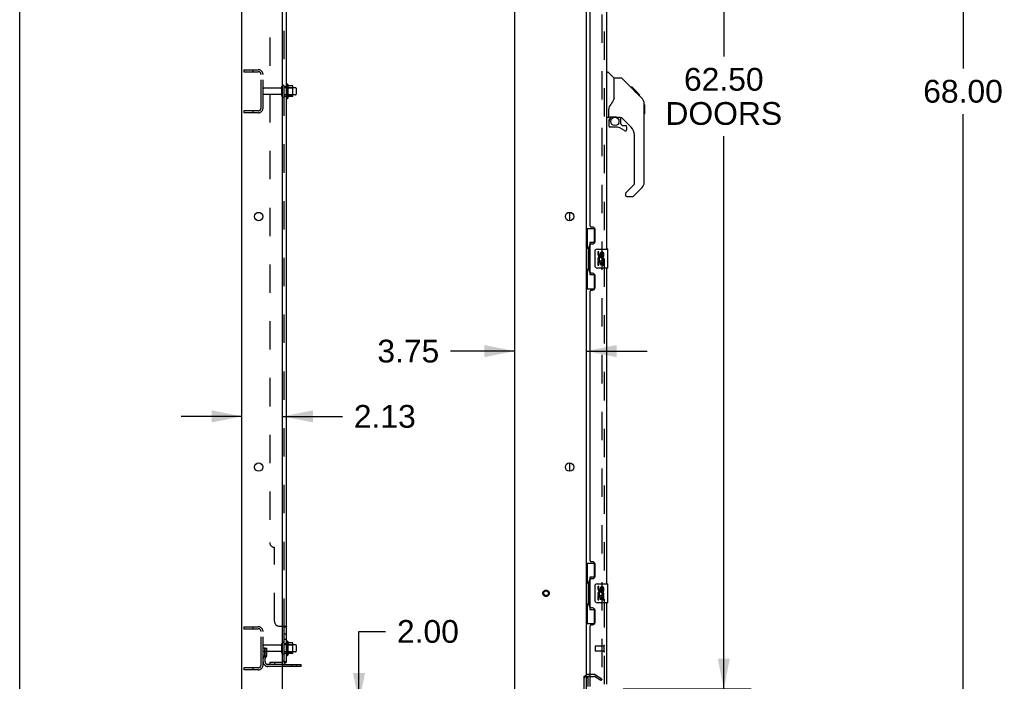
# Model space of a CAD drawing. Header units: inches. Extents: x 0 to 270, y 0 to 175.
# Tile 4 of 81: x 0 to 51, y 58 to 93. Entities that reach past the tile are written whole.
import ezdxf

# ---------------------------------------------------------------- set-up
doc = ezdxf.new("R2010")
doc.units = ezdxf.units.IN
doc.header["$LTSCALE"] = 14.84127
doc.header["$MEASUREMENT"] = 0
doc.linetypes.add('HIDDEN', pattern=[0.2, 0.1, -0.1])
doc.layers.get('0').update_dxf_attribs({"linetype": 'CONTINUOUS'})
for name, color, linetype in [('DEFAULT_2', 8, 'HIDDEN'), ('DIMENSIONS', 7, 'CONTINUOUS'), ('LEFTHAND_DOOR_ASSEMBLY', 7, 'CONTINUOUS'), ('RIGHTHAND_DOOR_ASSEMBLY', 7, 'CONTINUOUS'), ('SUBPANEL', 7, 'CONTINUOUS')]:
    doc.layers.add(name, color=color, linetype=linetype)
doc.styles.get("Standard").update_dxf_attribs({"font": 'arial.ttf'})
doc.dimstyles.new('DIMSTYLE_1', dxfattribs={"dimtxt": 1.190476, "dimasz": 1.587302, "dimexe": 0.09, "dimexo": 0.07, "dimgap": 0.0375, "dimtad": 0, "dimtih": 1, "dimtoh": 1, "dimzin": 4, "dimdsep": 46, "dimtxsty": 'Standard', "dimblk": '_FILLED', "dimblk1": '_FILLED', "dimblk2": '_FILLED', "dimcen": 0.09, "dimadec": 3, "dimazin": 1, "dimtfac": 1, "dimtdec": 3, "dimtofl": 0, "dimtmove": 0, "dimatfit": 3, "dimldrblk": '_FILLED', "dimfxl": 0, "dimtolj": 1, "dimtzin": 4, "dimarcsym": 0})

# ---------------------------------------------------------------- blocks, each defined once
blk = doc.blocks.new('_FILLED')
at = {"color": 0, "linetype": 'ByBlock'}
blk.add_solid([(0, 0), (-1, 0.2), (-1, -0.2)], dxfattribs=at)
blk = doc.blocks.new('*D7')
at = {"layer": 'DIMENSIONS', "color": 2, "linetype": 'Continuous'}
for p, q in [((31.537, 120.353), (38.229, 120.353)), ((36.8, 120.353), (36.8, 90.918)), ((36.8, 57.853), (36.8, 86.752)), ((31.537, 57.853), (38.229, 57.853))]:
    blk.add_line(p, q, dxfattribs=at)
at = {"layer": 'DIMENSIONS', "color": 2, "linetype": 'Continuous', "xscale": 1.5873015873, "yscale": 1.5873015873, "zscale": 1.5873015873}
for p, rotation in [((36.8, 120.353), 90), ((36.8, 57.853), 270)]:
    blk.add_blockref('_FILLED', p, dxfattribs=dict(at, rotation=rotation))
at = {"layer": 'DIMENSIONS', "color": 2, "linetype": 'Continuous', "insert": (36.8, 90.323), "char_height": 1.1905, "width": 6.08957, "attachment_point": 2, "line_spacing_factor": 0.9}
blk.add_mtext('62.50\\PDOORS', dxfattribs=at)
blk = doc.blocks.new('*D8')
at = {"layer": 'DIMENSIONS', "color": 2, "linetype": 'Continuous'}
for p, q in [((17.734, 57.103), (17.734, 60.858)), ((17.734, 60.858), (19.123, 60.858)), ((17.734, 55.103), (17.734, 51.928))]:
    blk.add_line(p, q, dxfattribs=at)
at = {"layer": 'DIMENSIONS', "color": 2, "linetype": 'Continuous', "xscale": 1.5873015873, "yscale": 1.5873015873, "zscale": 1.5873015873}
for p, rotation in [((17.734, 57.103), 270), ((17.734, 55.103), 90)]:
    blk.add_blockref('_FILLED', p, dxfattribs=dict(at, rotation=rotation))
at = {"layer": 'DIMENSIONS', "color": 2, "linetype": 'Continuous', "insert": (19.718, 61.453), "char_height": 1.1905, "width": 3.23509, "attachment_point": 1, "line_spacing_factor": 0.9}
blk.add_mtext('2.00', dxfattribs=at)
blk = doc.blocks.new('*D9')
at = {"layer": 'DIMENSIONS', "color": 2, "linetype": 'Continuous'}
for p, q in [((11.615, 72.104), (8.44, 72.104)), ((13.74, 72.104), (16.87, 72.104))]:
    blk.add_line(p, q, dxfattribs=at)
at = {"layer": 'DIMENSIONS', "color": 2, "linetype": 'Continuous', "xscale": 1.5873015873, "yscale": 1.5873015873, "zscale": 1.5873015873}
blk.add_blockref('_FILLED', (11.615, 72.104), dxfattribs=at)
at = {"layer": 'DIMENSIONS', "color": 2, "linetype": 'Continuous', "xscale": 1.5873015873, "yscale": 1.5873015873, "zscale": 1.5873015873, "rotation": 180}
blk.add_blockref('_FILLED', (13.74, 72.104), dxfattribs=at)
at = {"layer": 'DIMENSIONS', "color": 2, "linetype": 'Continuous', "insert": (17.465, 72.699), "char_height": 1.1905, "width": 3.23509, "attachment_point": 1, "line_spacing_factor": 0.9}
blk.add_mtext('2.13', dxfattribs=at)
blk = doc.blocks.new('*D10')
at = {"layer": 'DIMENSIONS', "color": 2, "linetype": 'Continuous'}
for p, q in [((25.865, 75.516), (22.524, 75.516)), ((29.615, 75.516), (32.789, 75.516))]:
    blk.add_line(p, q, dxfattribs=at)
at = {"layer": 'DIMENSIONS', "color": 2, "linetype": 'Continuous', "xscale": 1.5873015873, "yscale": 1.5873015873, "zscale": 1.5873015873}
blk.add_blockref('_FILLED', (25.865, 75.516), dxfattribs=at)
at = {"layer": 'DIMENSIONS', "color": 2, "linetype": 'Continuous', "xscale": 1.5873015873, "yscale": 1.5873015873, "zscale": 1.5873015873, "rotation": 180}
blk.add_blockref('_FILLED', (29.615, 75.516), dxfattribs=at)
at = {"layer": 'DIMENSIONS', "color": 2, "linetype": 'Continuous', "insert": (21.929, 76.111), "char_height": 1.1905, "width": 3.23509, "attachment_point": 3, "line_spacing_factor": 0.9}
blk.add_mtext('3.75', dxfattribs=at)
blk = doc.blocks.new('*D21')
at = {"layer": 'DIMENSIONS', "color": 2, "linetype": 'Continuous'}
for p, q in [((51.392, 123.103), (47.875, 123.103)), ((49.304, 123.103), (49.304, 90.293)), ((49.304, 55.103), (49.304, 87.912)), ((51.392, 55.103), (47.875, 55.103))]:
    blk.add_line(p, q, dxfattribs=at)
at = {"layer": 'DIMENSIONS', "color": 2, "linetype": 'Continuous', "xscale": 1.5873015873, "yscale": 1.5873015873, "zscale": 1.5873015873}
for p, rotation in [((49.304, 123.103), 90), ((49.304, 55.103), 270)]:
    blk.add_blockref('_FILLED', p, dxfattribs=dict(at, rotation=rotation))
at = {"layer": 'DIMENSIONS', "color": 2, "linetype": 'Continuous', "insert": (49.304, 89.698), "char_height": 1.1905, "width": 4.16003, "attachment_point": 2, "line_spacing_factor": 0.9}
blk.add_mtext('68.00', dxfattribs=at)

msp = doc.modelspace()

# ---------------------------------------------------------------- linework, layer by layer
at = {"color": 7, "linetype": 'Continuous'}
for p, q in [((0, 0), (0, 174.603)), ((14.014, 89.459), (14.014, 88.747)), ((14.269, 89.38), (14.042, 89.38)), ((14.28, 88.847), (14.28, 89.358)), ((14.414, 89.29), (14.28, 89.29)), ((14.444, 89.26), (14.444, 88.945)), ((14.269, 88.825), (14.042, 88.825)), ((14.414, 88.915), (14.28, 88.915)), ((28.761, 82.335), (28.761, 82.77)), ((28.761, 69.235), (28.761, 69.67)), ((14.014, 60.334), (14.014, 59.622)), ((14.269, 60.255), (14.042, 60.255)), ((14.28, 59.722), (14.28, 60.233)), ((14.269, 59.7), (14.042, 59.7)), ((14.414, 60.165), (14.28, 60.165)), ((14.414, 59.79), (14.28, 59.79)), ((14.444, 60.135), (14.444, 59.82)), ((14.719, 59.03), (13.74, 59.03)), ((14.719, 59.03), (14.719, 59.134)), ((29.511, 58.52), (29.615, 58.52))]:
    msp.add_line(p, q, dxfattribs=at)
at = {"color": 3, "linetype": 'Continuous'}
for p, q in [((11.615, 55.207), (11.615, 122.999)), ((13.74, 57.228), (13.74, 119.603)), ((25.865, 119.603), (25.865, 57.228)), ((29.615, 119.655), (29.615, 58.551)), ((13.74, 59.134), (14.719, 59.134)), ((29.511, 55.297), (29.511, 58.52)), ((29.615, 58.52), (29.615, 55.292)), ((29.819, 58.499), (29.7, 58.499))]:
    msp.add_line(p, q, dxfattribs=at)
for centre in [(12.49, 82.553), (28.74, 82.553), (12.49, 69.453), (28.74, 69.453)]:
    msp.add_circle(centre, 0.219, dxfattribs=at)
at = {"color": 7, "linetype": 'Continuous'}
for centre, radius, start, end in [((13.982, 89.437), 0.0384, 34.4497, 180), ((13.414, 89.103), 0.698, 23.9679, 30.6631), ((14.06, 89.39), 0.01, 203.9679, 270), ((14.269, 89.37), 0.01, 5.1938, 90), ((14.139, 89.358), 0.141, 0, 5.2081), ((14.414, 89.26), 0.03, 360, 90), ((13.982, 88.769), 0.0384, 180, 325.5503), ((13.414, 89.103), 0.698, 329.3369, 336.0321), ((14.06, 88.815), 0.01, 90, 156.0321), ((14.269, 88.835), 0.01, 270, 354.8062), ((14.139, 88.847), 0.141, 354.7919, 360), ((14.414, 88.945), 0.03, 270, 0), ((13.764, 60.235), 0.055, 360, 115.9094), ((13.982, 60.312), 0.0384, 34.4497, 180), ((13.414, 59.978), 0.698, 23.9679, 30.6631), ((14.06, 60.265), 0.01, 203.9679, 270), ((14.269, 60.245), 0.01, 5.1938, 90), ((14.139, 60.233), 0.141, 0, 5.2081), ((13.764, 59.72), 0.055, 244.0906, 0), ((14.06, 59.69), 0.01, 90, 156.0321), ((14.269, 59.71), 0.01, 270, 354.8062), ((14.139, 59.722), 0.141, 354.7919, 360), ((14.414, 60.135), 0.03, 360, 90), ((14.414, 59.82), 0.03, 270, 0), ((13.982, 59.644), 0.0384, 180, 325.5503), ((13.414, 59.978), 0.698, 329.3369, 336.0321)]:
    msp.add_arc(centre, radius, start, end, dxfattribs=at)
at = {"color": 3, "linetype": 'Continuous'}
msp.add_arc((29.7, 58.414), 0.085, 90, 180, dxfattribs=at)
at = {"layer": 'DEFAULT_2', "color": 8, "linetype": 'HIDDEN'}
for p, q in [((30.427, 119.837), (30.427, 58.368)), ((11.719, 90.228), (11.719, 90.124)), ((11.719, 90.228), (12.472, 90.228)), ((11.719, 90.124), (12.472, 90.124)), ((12.189, 90.228), (12.189, 90.124)), ((12.615, 88.224), (12.615, 89.981)), ((12.719, 88.224), (12.719, 89.981)), ((13.646, 89.268), (12.749, 89.268)), ((13.709, 88.845), (13.709, 89.36)), ((13.819, 88.845), (13.819, 89.36)), ((14.28, 89.29), (13.819, 89.29)), ((13.944, 89.437), (13.944, 88.769)), ((13.964, 89.286), (13.944, 89.306)), ((13.964, 89.286), (13.964, 88.919)), ((13.964, 89.286), (14.26, 89.286)), ((14.26, 89.286), (14.28, 89.306)), ((14.26, 89.286), (14.26, 88.919)), ((13.646, 88.938), (12.749, 88.938)), ((14.28, 88.915), (13.819, 88.915)), ((13.964, 88.919), (13.944, 88.899)), ((13.964, 88.919), (14.26, 88.919)), ((14.26, 88.919), (14.28, 88.899)), ((11.719, 88.082), (11.719, 87.978)), ((12.472, 88.082), (11.719, 88.082)), ((12.189, 88.082), (12.189, 87.978)), ((12.472, 87.978), (11.719, 87.978)), ((11.719, 61.103), (12.472, 61.103)), ((11.719, 61.103), (11.719, 60.999)), ((11.719, 60.999), (12.472, 60.999)), ((12.189, 61.103), (12.189, 60.999)), ((12.615, 59.099), (12.615, 60.856)), ((12.719, 59.099), (12.719, 60.856)), ((13.709, 59.72), (13.709, 60.235)), ((13.819, 59.72), (13.819, 60.235)), ((13.944, 60.312), (13.944, 59.644)), ((12.823, 59.978), (12.719, 59.978)), ((13.646, 60.143), (12.749, 60.143)), ((13.646, 59.813), (12.749, 59.813)), ((12.809, 59.637), (12.809, 59.978)), ((12.809, 59.803), (12.913, 59.803)), ((12.823, 59.978), (12.913, 59.978)), ((12.823, 59.277), (12.823, 59.978)), ((12.913, 59.637), (12.913, 59.978)), ((14.28, 60.165), (13.819, 60.165)), ((14.28, 59.79), (13.819, 59.79)), ((13.964, 60.161), (13.944, 60.181)), ((13.964, 59.794), (13.944, 59.774)), ((13.964, 60.161), (14.26, 60.161)), ((13.964, 60.161), (13.964, 59.794)), ((13.964, 59.794), (14.26, 59.794)), ((14.26, 60.161), (14.28, 60.181)), ((14.26, 60.161), (14.26, 59.794)), ((14.26, 59.794), (14.28, 59.774)), ((12.807, 59.631), (12.758, 59.564)), ((12.891, 59.571), (12.842, 59.503)), ((12.472, 58.957), (11.719, 58.957)), ((11.719, 58.957), (11.719, 58.853)), ((12.472, 58.853), (11.719, 58.853)), ((12.189, 58.957), (12.189, 58.853)), ((13.74, 59.134), (12.965, 59.134)), ((13.74, 59.03), (12.965, 59.03)), ((14.216, 59.03), (14.216, 59.134)), ((14.472, 59.03), (14.472, 59.134)), ((30.019, 58.603), (29.7, 58.603)), ((29.819, 58.499), (30.019, 58.499)), ((30.375, 58.298), (30.036, 58.494)), ((30.088, 58.584), (30.427, 58.388)), ((30.427, 58.388), (30.375, 58.298)), ((30.402, 58.351), (30.404, 58.35))]:
    msp.add_line(p, q, dxfattribs=at)
for points in [[(30.41, 58.348), (30.41, 58.348), (30.408, 58.349), (30.406, 58.349), (30.404, 58.35)], [(30.427, 58.368), (30.427, 58.366), (30.427, 58.364), (30.426, 58.362), (30.426, 58.36), (30.425, 58.358), (30.423, 58.356), (30.422, 58.354), (30.421, 58.353), (30.419, 58.351), (30.417, 58.35), (30.415, 58.349), (30.414, 58.349), (30.412, 58.349), (30.41, 58.348)]]:
    msp.add_lwpolyline(points, dxfattribs=at)
for radius in [0.164, 0.124]:
    msp.add_circle((27.511, 62.853), radius, dxfattribs=at)
for centre, radius, start, end in [((12.472, 89.981), 0.246, 0, 90), ((12.472, 89.981), 0.142, 0, 90), ((12.749, 89.238), 0.03, 90, 180), ((13.646, 89.33), 0.0625, 270, 360), ((13.764, 89.36), 0.055, 360, 180), ((12.749, 88.968), 0.03, 180, 270), ((13.646, 88.875), 0.0625, 0, 90), ((13.764, 88.845), 0.055, 180, 0), ((12.472, 88.224), 0.246, 270, 360), ((12.472, 88.224), 0.142, 270, 360), ((12.472, 60.856), 0.246, 0, 90), ((12.472, 60.856), 0.142, 0, 90), ((13.764, 60.235), 0.055, 115.9094, 180), ((12.749, 60.113), 0.03, 90, 180), ((12.749, 59.843), 0.03, 180, 270), ((13.646, 60.205), 0.0625, 270, 360), ((13.646, 59.75), 0.0625, 0, 90), ((13.764, 59.72), 0.055, 180, 244.0906), ((12.927, 59.442), 0.208, 144.2461, 180), ((12.965, 59.277), 0.246, 180, 270), ((12.799, 59.637), 0.01, 324.2461, 360), ((12.927, 59.442), 0.104, 144.2461, 180), ((12.965, 59.277), 0.142, 180, 270), ((12.799, 59.637), 0.114, 324.2461, 360), ((12.472, 59.099), 0.246, 270, 360), ((12.472, 59.099), 0.142, 270, 360), ((29.7, 58.414), 0.189, 90, 180), ((30.019, 58.466), 0.137, 60, 90), ((30.019, 58.466), 0.033, 60, 90)]:
    msp.add_arc(centre, radius, start, end, dxfattribs=at)
at = {"layer": 'LEFTHAND_DOOR_ASSEMBLY', "color": 8, "linetype": 'HIDDEN'}
for p, q in [((30.569, 58.099), (30.569, 120.106)), ((30.069, 60.071), (30.069, 59.843)), ((30.526, 60.081), (30.079, 60.081)), ((30.526, 59.833), (30.079, 59.833)), ((30.526, 60.099), (30.526, 59.815))]:
    msp.add_line(p, q, dxfattribs=at)
at = {"layer": 'LEFTHAND_DOOR_ASSEMBLY', "color": 3, "linetype": 'Continuous'}
for p, q in [((30.673, 97.353), (30.673, 80.853)), ((29.819, 82.06), (29.819, 96.145)), ((29.939, 82), (29.879, 82)), ((30.069, 81.25), (30.069, 81.87)), ((29.819, 79.645), (29.819, 81.06)), ((29.879, 81.12), (29.939, 81.12)), ((30.673, 79.853), (30.673, 63.353)), ((29.939, 79.585), (29.879, 79.585)), ((30.069, 78.835), (30.069, 79.455)), ((29.819, 64.56), (29.819, 78.645)), ((29.879, 78.705), (29.939, 78.705)), ((29.939, 64.5), (29.879, 64.5)), ((30.069, 63.75), (30.069, 64.37)), ((29.819, 62.145), (29.819, 63.56)), ((29.879, 63.62), (29.939, 63.62)), ((30.673, 62.353), (30.673, 58.099)), ((29.939, 62.085), (29.879, 62.085)), ((30.069, 61.335), (30.069, 61.955)), ((29.819, 57.977), (29.819, 61.145)), ((29.879, 61.205), (29.939, 61.205))]:
    msp.add_line(p, q, dxfattribs=at)
at = {"layer": 'LEFTHAND_DOOR_ASSEMBLY', "color": 7, "linetype": 'Continuous'}
for p, q in [((30.673, 90.107), (30.735, 90.107)), ((31.061, 89.798), (30.763, 90.095)), ((31.428, 89.792), (31.066, 89.792)), ((31.066, 88.687), (31.066, 89.792)), ((32.248, 89.004), (31.483, 89.769)), ((32.004, 89.314), (31.938, 89.314)), ((32.012, 89.307), (31.945, 89.307)), ((32.022, 89.297), (31.955, 89.297)), ((32.028, 89.291), (31.961, 89.291)), ((32.036, 89.283), (31.969, 89.283)), ((32.056, 89.263), (31.989, 89.263)), ((32.004, 89.314), (32.331, 88.988)), ((32.078, 89.241), (32.011, 89.241)), ((32.102, 89.217), (32.035, 89.217)), ((32.125, 89.193), (32.058, 89.193)), ((32.149, 89.17), (32.082, 89.17)), ((32.173, 89.146), (32.106, 89.146)), ((32.165, 89.087), (32.122, 89.13)), ((32.195, 89.124), (32.128, 89.124)), ((32.215, 89.104), (32.148, 89.104)), ((32.232, 89.086), (32.166, 89.086)), ((32.246, 89.073), (32.179, 89.073)), ((32.25, 89.069), (32.183, 89.069)), ((32.252, 89.067), (32.185, 89.067)), ((32.252, 89.067), (32.185, 89.067)), ((32.253, 89.066), (32.186, 89.066)), ((32.255, 89.063), (32.189, 89.063)), ((32.26, 89.059), (32.193, 89.059)), ((32.266, 89.053), (32.199, 89.053)), ((32.279, 89.039), (32.213, 89.039)), ((32.248, 89.004), (32.221, 89.03)), ((31.066, 88.75), (31.045, 88.692)), ((32.295, 89.024), (32.228, 89.024)), ((32.302, 89.017), (32.235, 89.017)), ((32.309, 89.01), (32.242, 89.01)), ((32.248, 89.004), (32.526, 88.725)), ((32.321, 88.998), (32.254, 88.998)), ((32.326, 88.992), (32.26, 88.992)), ((32.33, 88.989), (32.263, 88.989)), ((32.331, 88.988), (32.264, 88.988)), ((32.331, 88.988), (32.264, 88.988)), ((32.332, 88.987), (32.265, 88.987)), ((32.42, 88.899), (32.332, 88.987)), ((32.349, 88.903), (32.416, 88.903)), ((32.418, 88.901), (32.351, 88.901)), ((32.42, 88.899), (32.353, 88.899)), ((30.791, 87.764), (30.791, 88.171)), ((32.641, 88.448), (32.64, 88.478)), ((32.641, 84.345), (32.641, 88.448)), ((32.661, 88.397), (32.641, 88.416)), ((32.661, 88.397), (32.661, 87.92)), ((30.751, 87.725), (30.673, 87.725)), ((30.791, 87.547), (30.791, 87.31)), ((30.811, 87.766), (31.106, 87.766)), ((30.848, 87.686), (30.928, 87.766)), ((30.855, 87.681), (30.851, 87.684)), ((30.858, 87.677), (30.855, 87.681)), ((30.863, 87.673), (30.858, 87.677)), ((31.379, 87.725), (31.291, 87.725)), ((31.421, 87.393), (31.421, 87.72)), ((31.956, 87.229), (31.455, 87.73)), ((32.661, 87.92), (32.641, 87.9)), ((31.106, 87.231), (30.87, 87.231)), ((31.424, 87.385), (31.496, 87.313)), ((31.504, 87.31), (31.657, 87.31)), ((31.736, 87.112), (31.736, 87.231)), ((32.129, 84.259), (32.129, 86.811)), ((31.671, 83.768), (32.106, 84.203)), ((32.526, 84.066), (32.074, 83.614)), ((31.657, 83.735), (31.657, 83.67)), ((32.018, 83.591), (31.736, 83.591)), ((29.615, 81.928), (30.055, 81.928)), ((29.654, 81.928), (29.654, 80.903)), ((30.019, 81.928), (30.019, 81.148)), ((29.632, 80.903), (29.755, 80.903)), ((29.632, 80.903), (29.632, 79.803)), ((29.755, 80.933), (29.755, 80.954)), ((29.755, 79.803), (29.755, 80.903)), ((30.019, 81.193), (29.792, 81.193)), ((29.792, 81.193), (29.792, 79.513)), ((30.178, 80.853), (30.718, 80.853)), ((30.733, 79.868), (30.733, 80.838)), ((30.078, 79.953), (30.078, 80.753)), ((30.278, 80.699), (30.215, 80.699)), ((30.215, 80.699), (30.215, 80.562)), ((30.278, 80.562), (30.278, 80.699)), ((30.343, 80.625), (30.343, 80.556)), ((30.404, 80.562), (30.404, 80.604)), ((30.467, 80.604), (30.467, 80.468)), ((30.467, 80.468), (30.53, 80.468)), ((30.53, 80.468), (30.53, 80.604)), ((29.632, 79.803), (29.755, 79.803)), ((29.654, 79.803), (29.654, 78.778)), ((29.755, 79.752), (29.755, 79.773)), ((30.718, 79.853), (30.178, 79.853)), ((30.234, 80.237), (30.215, 80.237)), ((30.215, 80.237), (30.215, 80.007)), ((30.215, 80.007), (30.278, 80.007)), ((30.268, 80.237), (30.295, 80.257)), ((30.268, 80.237), (30.53, 80.237)), ((30.278, 80.175), (30.343, 80.175)), ((30.278, 80.007), (30.278, 80.175)), ((30.343, 80.175), (30.343, 80.038)), ((30.343, 80.038), (30.404, 80.038)), ((30.404, 80.175), (30.467, 80.175)), ((30.404, 80.038), (30.404, 80.175)), ((30.459, 80.273), (30.517, 80.248)), ((30.467, 80.175), (30.467, 80.007)), ((30.467, 80.007), (30.53, 80.007)), ((30.53, 80.007), (30.53, 80.237)), ((29.792, 79.513), (30.019, 79.513)), ((30.019, 79.558), (30.019, 78.778)), ((29.615, 78.778), (30.055, 78.778)), ((29.615, 64.428), (30.055, 64.428)), ((29.654, 64.428), (29.654, 63.403)), ((30.019, 64.428), (30.019, 63.648)), ((29.632, 63.403), (29.755, 63.403)), ((29.632, 63.403), (29.632, 62.303)), ((29.755, 63.433), (29.755, 63.454)), ((29.755, 62.303), (29.755, 63.403)), ((30.019, 63.693), (29.792, 63.693)), ((29.792, 63.693), (29.792, 62.013)), ((30.178, 63.353), (30.718, 63.353)), ((30.733, 62.368), (30.733, 63.338)), ((30.078, 62.453), (30.078, 63.253)), ((30.278, 63.199), (30.215, 63.199)), ((30.215, 63.199), (30.215, 63.062)), ((30.278, 63.062), (30.278, 63.199)), ((30.343, 63.125), (30.343, 63.056)), ((30.404, 63.062), (30.404, 63.104)), ((30.467, 63.104), (30.467, 62.968)), ((30.467, 62.968), (30.53, 62.968)), ((30.53, 62.968), (30.53, 63.104)), ((29.632, 62.303), (29.755, 62.303)), ((29.654, 62.303), (29.654, 61.278)), ((29.755, 62.252), (29.755, 62.273)), ((30.718, 62.353), (30.178, 62.353)), ((30.234, 62.737), (30.215, 62.737)), ((30.215, 62.737), (30.215, 62.507)), ((30.215, 62.507), (30.278, 62.507)), ((30.268, 62.737), (30.295, 62.757)), ((30.268, 62.737), (30.53, 62.737)), ((30.278, 62.675), (30.343, 62.675)), ((30.278, 62.507), (30.278, 62.675)), ((30.343, 62.675), (30.343, 62.538)), ((30.343, 62.538), (30.404, 62.538)), ((30.404, 62.675), (30.467, 62.675)), ((30.404, 62.538), (30.404, 62.675)), ((30.459, 62.773), (30.517, 62.748)), ((30.467, 62.675), (30.467, 62.507)), ((30.467, 62.507), (30.53, 62.507)), ((30.53, 62.507), (30.53, 62.737)), ((29.792, 62.013), (30.019, 62.013)), ((30.019, 62.058), (30.019, 61.278)), ((29.615, 61.278), (30.055, 61.278)), ((29.694, 58.499), (29.694, 57.977))]:
    msp.add_line(p, q, dxfattribs=at)
for points in [[(31.483, 89.769), (31.476, 89.775), (31.467, 89.781), (31.458, 89.786), (31.448, 89.789), (31.438, 89.791), (31.428, 89.792)], [(32.221, 89.03), (32.208, 89.044), (32.165, 89.087)], [(31.045, 88.692), (31.015, 88.623), (30.979, 88.553), (30.937, 88.481), (30.889, 88.407), (30.844, 88.342)], [(32.641, 88.448), (32.64, 88.477), (32.635, 88.518), (32.625, 88.559), (32.611, 88.598), (32.594, 88.635), (32.572, 88.67), (32.547, 88.703), (32.526, 88.725)], [(30.844, 88.342), (30.833, 88.325), (30.818, 88.296), (30.805, 88.264), (30.797, 88.23), (30.792, 88.196), (30.791, 88.171)], [(30.863, 87.673), (30.853, 87.662), (30.845, 87.651), (30.837, 87.64), (30.83, 87.628), (30.824, 87.615), (30.82, 87.602), (30.816, 87.589), (30.813, 87.575), (30.811, 87.561), (30.811, 87.547)], [(30.851, 87.684), (30.85, 87.685), (30.849, 87.686), (30.849, 87.686), (30.848, 87.686)], [(31.106, 87.766), (31.114, 87.766), (31.133, 87.765), (31.153, 87.763), (31.174, 87.759), (31.193, 87.754), (31.211, 87.749), (31.227, 87.744), (31.241, 87.739), (31.253, 87.734), (31.264, 87.731), (31.273, 87.728), (31.281, 87.726), (31.289, 87.725), (31.291, 87.725)], [(29.792, 81.169), (29.792, 81.166), (29.792, 81.162), (29.793, 81.158), (29.795, 81.154), (29.796, 81.149), (29.798, 81.144), (29.801, 81.138), (29.804, 81.132), (29.807, 81.126), (29.811, 81.119), (29.815, 81.112), (29.82, 81.104), (29.825, 81.095), (29.828, 81.092)], [(30.078, 80.753), (30.078, 80.759), (30.079, 80.765), (30.08, 80.771), (30.081, 80.777), (30.082, 80.783), (30.084, 80.789)], [(30.084, 79.917), (30.082, 79.922), (30.081, 79.928), (30.08, 79.934), (30.079, 79.94), (30.078, 79.947), (30.078, 79.953)], [(29.828, 79.614), (29.825, 79.61), (29.82, 79.602), (29.815, 79.594), (29.811, 79.587), (29.807, 79.58), (29.804, 79.573), (29.801, 79.567), (29.798, 79.562), (29.796, 79.557), (29.795, 79.552), (29.793, 79.548), (29.792, 79.544), (29.792, 79.54), (29.792, 79.537)], [(29.792, 63.669), (29.792, 63.666), (29.792, 63.662), (29.793, 63.658), (29.795, 63.654), (29.796, 63.649), (29.798, 63.644), (29.801, 63.638), (29.804, 63.632), (29.807, 63.626), (29.811, 63.619), (29.815, 63.612), (29.82, 63.604), (29.825, 63.595), (29.828, 63.592)], [(30.078, 63.253), (30.078, 63.259), (30.079, 63.265), (30.08, 63.271), (30.081, 63.277), (30.082, 63.283), (30.084, 63.289)], [(30.084, 62.417), (30.082, 62.422), (30.081, 62.428), (30.08, 62.434), (30.079, 62.44), (30.078, 62.447), (30.078, 62.453)], [(29.828, 62.114), (29.825, 62.11), (29.82, 62.102), (29.815, 62.094), (29.811, 62.087), (29.807, 62.08), (29.804, 62.073), (29.801, 62.067), (29.798, 62.062), (29.796, 62.057), (29.795, 62.052), (29.793, 62.048), (29.792, 62.044), (29.792, 62.04), (29.792, 62.037)]]:
    msp.add_lwpolyline(points, dxfattribs=at)
msp.add_circle((31.106, 87.526), 0.217, dxfattribs=at)
for centre, radius, start, end in [((30.735, 90.067), 0.0394, 45, 90), ((31.047, 89.784), 0.0197, 0, 45), ((32.208, 88.431), 0.433, 42.2386, 42.7273), ((30.751, 87.764), 0.0394, 270, 360), ((30.811, 87.786), 0.0197, 180, 270), ((30.988, 87.547), 0.197, 135, 180), ((31.379, 87.528), 0.197, 45, 90), ((30.87, 87.31), 0.0787, 180, 270), ((31.106, 86.444), 0.787, 50.4788, 90), ((31.433, 87.393), 0.0118, 180, 225), ((31.504, 87.321), 0.0118, 225, 270), ((31.657, 87.112), 0.0787, 230.4788, 360), ((31.657, 87.231), 0.0787, 0, 90), ((31.539, 86.811), 0.591, 0, 45), ((32.051, 84.259), 0.0787, 315, 360), ((32.248, 84.345), 0.394, 315, 360), ((31.704, 83.735), 0.0472, 135, 180), ((31.736, 83.67), 0.0787, 180, 270), ((32.018, 83.67), 0.0787, 270, 315), ((30.178, 80.753), 0.1, 90, 158.7946), ((30.718, 80.838), 0.015, 0, 90), ((30.31, 80.562), 0.0943, 180, 360), ((30.369, 80.311), 0.154, 161.4199, 206.1963), ((30.373, 80.311), 0.157, 336.5966, 161.8791), ((30.31, 80.562), 0.0314, 180, 261.2295), ((30.373, 80.311), 0.0943, 336.5966, 215.1122), ((30.309, 80.567), 0.0362, 263.4285, 341.7628), ((30.435, 80.604), 0.0943, 68.6999, 167.4338), ((30.435, 80.604), 0.0314, 0, 180.0485), ((30.435, 80.604), 0.0943, 0, 68.6704), ((30.178, 79.953), 0.1, 201.205, 270), ((30.373, 80.311), 0.157, 205.737, 207.8532), ((30.718, 79.868), 0.015, 270, 360), ((30.178, 63.253), 0.1, 90, 158.7946), ((30.718, 63.338), 0.015, 0, 90), ((30.31, 63.062), 0.0943, 180, 360), ((30.369, 62.811), 0.154, 161.4199, 206.1963), ((30.373, 62.811), 0.157, 336.5966, 161.8791), ((30.31, 63.062), 0.0314, 180, 261.2295), ((30.373, 62.811), 0.0943, 336.5966, 215.1122), ((30.309, 63.067), 0.0362, 263.4285, 341.7628), ((30.435, 63.104), 0.0943, 68.6999, 167.4338), ((30.435, 63.104), 0.0314, 0, 180.0485), ((30.435, 63.104), 0.0943, 0, 68.6704), ((30.178, 62.453), 0.1, 201.205, 270), ((30.373, 62.811), 0.157, 205.737, 207.8532), ((30.718, 62.368), 0.015, 270, 360)]:
    msp.add_arc(centre, radius, start, end, dxfattribs=at)
at = {"layer": 'LEFTHAND_DOOR_ASSEMBLY', "color": 3, "linetype": 'Continuous'}
for centre, radius, start, end in [((29.879, 82.06), 0.06, 180, 270), ((29.939, 81.87), 0.13, 0, 90), ((29.879, 81.06), 0.06, 90, 180), ((29.939, 81.25), 0.13, 270, 360), ((29.879, 79.645), 0.06, 180, 270), ((29.939, 79.455), 0.13, 0, 90), ((29.939, 78.835), 0.13, 270, 360), ((29.879, 78.645), 0.06, 90, 180), ((29.879, 64.56), 0.06, 180, 270), ((29.939, 64.37), 0.13, 0, 90), ((29.879, 63.56), 0.06, 90, 180), ((29.939, 63.75), 0.13, 270, 360), ((29.879, 62.145), 0.06, 180, 270), ((29.939, 61.955), 0.13, 0, 90), ((29.939, 61.335), 0.13, 270, 360), ((29.879, 61.145), 0.06, 90, 180)]:
    msp.add_arc(centre, radius, start, end, dxfattribs=at)
at = {"layer": 'LEFTHAND_DOOR_ASSEMBLY', "color": 8, "linetype": 'HIDDEN'}
for centre, radius, start, end in [((30.079, 60.071), 0.01, 90, 180), ((30.079, 59.843), 0.01, 180, 270), ((30.547, 60.099), 0.0215, 0, 180), ((30.547, 59.815), 0.0215, 180, 360)]:
    msp.add_arc(centre, radius, start, end, dxfattribs=at)
at = {"layer": 'LEFTHAND_DOOR_ASSEMBLY', "color": 7, "linetype": 'Continuous'}
for centre, start_param, end_param in [((29.859, 80.943), 0.699287, 1.51401), ((29.859, 80.943), -4.655602, -3.84088), ((29.859, 79.762), 0.699287, 1.51401), ((29.859, 79.762), -4.655602, -3.84088), ((29.859, 63.443), 0.699287, 1.51401), ((29.859, 63.443), -4.655602, -3.84088), ((29.859, 62.262), 0.699287, 1.51401), ((29.859, 62.262), -4.655602, -3.84088)]:
    msp.add_ellipse(centre, major_axis=(0, 0.18), ratio=0.579493, start_param=start_param, end_param=end_param, dxfattribs=at)
at = {"layer": 'RIGHTHAND_DOOR_ASSEMBLY', "color": 8, "linetype": 'HIDDEN'}
msp.add_line((30.569, 58.099), (30.569, 120.106), dxfattribs=at)
at = {"layer": 'SUBPANEL', "color": 3, "linetype": 'Continuous'}
for p, q in [((13.944, 59.259), (13.944, 118.947)), ((13.74, 61.134), (13.89, 61.134))]:
    msp.add_line(p, q, dxfattribs=at)
at = {"layer": 'SUBPANEL', "color": 8, "linetype": 'HIDDEN'}
for p, q in [((13.819, 61.099), (13.819, 117.107)), ((13.069, 112.697), (13.069, 65.509)), ((13.819, 89.353), (13.944, 89.353)), ((13.819, 88.853), (13.944, 88.853)), ((13.319, 61.384), (13.319, 65.259)), ((13.569, 61.134), (13.74, 61.134)), ((13.818, 61.102), (13.819, 61.1)), ((13.819, 61.1), (13.819, 61.099)), ((13.819, 60.737), (13.944, 60.737)), ((13.892, 61.132), (13.895, 61.131)), ((13.943, 61.102), (13.944, 61.1)), ((13.819, 60.456), (13.944, 60.456)), ((13.819, 60.228), (13.944, 60.228)), ((13.819, 59.728), (13.944, 59.728)), ((13.069, 59.259), (13.707, 59.259)), ((13.069, 59.259), (13.069, 59.134)), ((13.319, 59.259), (13.319, 59.134)), ((13.843, 59.259), (13.793, 59.3)), ((13.819, 59.261), (13.819, 59.259)), ((13.878, 59.259), (13.878, 59.259)), ((13.707, 59.134), (13.069, 59.134))]:
    msp.add_line(p, q, dxfattribs=at)
at = {"layer": 'SUBPANEL', "color": 7, "linetype": 'Continuous'}
for p, q in [((13.819, 61.099), (13.944, 61.099)), ((13.819, 59.259), (13.819, 61.099)), ((13.819, 59.259), (13.944, 59.259)), ((13.89, 59.221), (13.843, 59.259))]:
    msp.add_line(p, q, dxfattribs=at)
at = {"layer": 'SUBPANEL', "color": 8, "linetype": 'HIDDEN'}
for points in [[(13.793, 61.134), (13.793, 61.132), (13.793, 61.131), (13.793, 61.129), (13.793, 61.127), (13.793, 61.126), (13.794, 61.124), (13.795, 61.123), (13.796, 61.121), (13.798, 61.12), (13.799, 61.118), (13.801, 61.117)], [(13.812, 61.109), (13.814, 61.108), (13.815, 61.106), (13.817, 61.105), (13.818, 61.103)], [(13.934, 61.112), (13.937, 61.11), (13.939, 61.108), (13.941, 61.106)], [(13.878, 59.259), (13.878, 59.259), (13.878, 59.259), (13.878, 59.259), (13.877, 59.259), (13.877, 59.259), (13.876, 59.259), (13.875, 59.259), (13.875, 59.26), (13.874, 59.26), (13.873, 59.26), (13.873, 59.26), (13.872, 59.26), (13.871, 59.26), (13.871, 59.26), (13.87, 59.26), (13.869, 59.261), (13.868, 59.261), (13.867, 59.261), (13.867, 59.261), (13.866, 59.261), (13.865, 59.262), (13.864, 59.262), (13.863, 59.262), (13.863, 59.262), (13.862, 59.262), (13.861, 59.263), (13.86, 59.263), (13.859, 59.263), (13.858, 59.263), (13.857, 59.264), (13.856, 59.264), (13.856, 59.264), (13.855, 59.264), (13.854, 59.265), (13.853, 59.265), (13.852, 59.265), (13.851, 59.266), (13.85, 59.266), (13.849, 59.266), (13.848, 59.267), (13.847, 59.267), (13.846, 59.267), (13.845, 59.268), (13.844, 59.268), (13.843, 59.269), (13.842, 59.269), (13.841, 59.269), (13.84, 59.27), (13.838, 59.27), (13.837, 59.271), (13.836, 59.271), (13.835, 59.272), (13.834, 59.272), (13.833, 59.272), (13.832, 59.273), (13.832, 59.273), (13.831, 59.274), (13.83, 59.274), (13.829, 59.274), (13.828, 59.275), (13.827, 59.275), (13.826, 59.276), (13.826, 59.276), (13.825, 59.276), (13.824, 59.277), (13.823, 59.277), (13.822, 59.278), (13.822, 59.278), (13.821, 59.278), (13.82, 59.279), (13.82, 59.279), (13.819, 59.28), (13.818, 59.28), (13.818, 59.28), (13.817, 59.281), (13.816, 59.281), (13.816, 59.281), (13.815, 59.282), (13.815, 59.282), (13.815, 59.282)], [(13.815, 59.282), (13.815, 59.282), (13.815, 59.282), (13.815, 59.282), (13.815, 59.282), (13.815, 59.282), (13.815, 59.282), (13.816, 59.281), (13.816, 59.281), (13.816, 59.281), (13.817, 59.28), (13.817, 59.28), (13.818, 59.28), (13.818, 59.279)], [(13.875, 59.259), (13.876, 59.259), (13.876, 59.259), (13.877, 59.259), (13.877, 59.259), (13.878, 59.259), (13.878, 59.259), (13.878, 59.259), (13.878, 59.259)]]:
    msp.add_lwpolyline(points, dxfattribs=at)
at = {"layer": 'SUBPANEL', "color": 7, "linetype": 'Continuous'}
for points in [[(13.793, 61.134), (13.793, 61.132), (13.793, 61.131), (13.793, 61.129), (13.793, 61.127), (13.793, 61.126), (13.794, 61.124), (13.795, 61.123), (13.796, 61.121), (13.798, 61.12), (13.799, 61.118), (13.801, 61.117), (13.802, 61.116), (13.804, 61.114), (13.806, 61.113), (13.808, 61.112), (13.81, 61.11), (13.812, 61.109), (13.814, 61.108), (13.815, 61.106), (13.817, 61.105), (13.818, 61.103), (13.818, 61.102), (13.819, 61.1), (13.819, 61.099)], [(13.793, 59.3), (13.793, 59.299), (13.793, 59.299), (13.793, 59.298), (13.793, 59.297), (13.793, 59.296), (13.794, 59.294), (13.795, 59.293), (13.796, 59.292), (13.798, 59.29), (13.799, 59.288), (13.801, 59.287), (13.804, 59.283)], [(13.804, 59.283), (13.806, 59.281), (13.808, 59.278), (13.81, 59.276), (13.812, 59.274), (13.814, 59.271)], [(13.814, 59.271), (13.815, 59.269), (13.817, 59.267), (13.818, 59.265), (13.818, 59.263), (13.819, 59.261)]]:
    msp.add_lwpolyline(points, dxfattribs=at)
at = {"layer": 'SUBPANEL', "color": 3, "linetype": 'Continuous'}
for points in [[(13.89, 61.134), (13.892, 61.132), (13.895, 61.131), (13.898, 61.129), (13.901, 61.127), (13.905, 61.125), (13.909, 61.124), (13.917, 61.12)], [(13.917, 61.12), (13.921, 61.119), (13.925, 61.117), (13.928, 61.115), (13.931, 61.114), (13.934, 61.112), (13.937, 61.11), (13.939, 61.108), (13.941, 61.106), (13.942, 61.104), (13.943, 61.102), (13.944, 61.1), (13.944, 61.099)], [(13.89, 59.221), (13.892, 59.223), (13.895, 59.225), (13.898, 59.228), (13.901, 59.23), (13.905, 59.232), (13.909, 59.234), (13.913, 59.235)], [(13.913, 59.235), (13.921, 59.239), (13.925, 59.24), (13.928, 59.242), (13.931, 59.244), (13.934, 59.246), (13.937, 59.248), (13.939, 59.25), (13.941, 59.252), (13.942, 59.254), (13.943, 59.256), (13.944, 59.257), (13.944, 59.259)]]:
    msp.add_lwpolyline(points, dxfattribs=at)
at = {"layer": 'SUBPANEL', "color": 8, "linetype": 'HIDDEN'}
for centre, radius, start, end in [((13.319, 65.509), 0.25, 180, 270), ((13.569, 61.384), 0.25, 180, 270), ((13.707, 59.371), 0.112, 270, 287.1415), ((13.707, 59.371), 0.237, 320.5658, 360), ((13.707, 59.371), 0.237, 270, 278.0054)]:
    msp.add_arc(centre, radius, start, end, dxfattribs=at)
at = {"layer": 'SUBPANEL', "color": 7, "linetype": 'Continuous'}
msp.add_arc((13.707, 59.371), 0.112, 287.1415, 360, dxfattribs=at)
at = {"layer": 'SUBPANEL', "color": 3, "linetype": 'Continuous'}
msp.add_arc((13.707, 59.371), 0.237, 278.0054, 320.5658, dxfattribs=at)

# ---------------------------------------------------------------- dimensions: what is measured, and where the dimension line sits
at = {"layer": 'DIMENSIONS', "color": 2, "linetype": 'Continuous'}
for base, p1, p2, picture, middle in [((49.304, 123.103), (51.462, 55.103), (51.462, 123.103), '*D21', (49.294, 89.096)), ((17.734, 57.103), (11.727, 55.103), (13.865, 57.103), '*D8', (21.321, 60.851))]:
    dim = msp.add_linear_dim(base=base, p1=p1, p2=p2, angle=90, dimstyle='DIMSTYLE_1', dxfattribs=at)
    dim.commit()
    dim.dimension.update_dxf_attribs({"geometry": picture, "text_midpoint": middle, "dimtype": 160})
dim = msp.add_linear_dim(base=(36.8, 57.853), p1=(31.467, 120.353), p2=(31.467, 57.853), angle=270, text='<>\\PDOORS', dimstyle='DIMSTYLE_1', dxfattribs=at)
dim.commit()
dim.dimension.update_dxf_attribs({"geometry": '*D7', "text_midpoint": (36.8, 88.835), "dimtype": 160})
for base, p1, p2, picture, middle in [((29.615, 75.516), (25.865, 57.228), (29.615, 58.551), '*D10', (20.314, 75.51)), ((13.739716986, 72.103885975), (11.614716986, 55.206851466), (13.739716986, 57.227851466), '*D9', (19.067729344, 72.097248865))]:
    dim = msp.add_linear_dim(base=base, p1=p1, p2=p2, dimstyle='DIMSTYLE_1', dxfattribs=at)
    dim.commit()
    dim.dimension.update_dxf_attribs({"geometry": picture, "text_midpoint": middle, "dimtype": 160})

doc.saveas('drawing.dxf')
